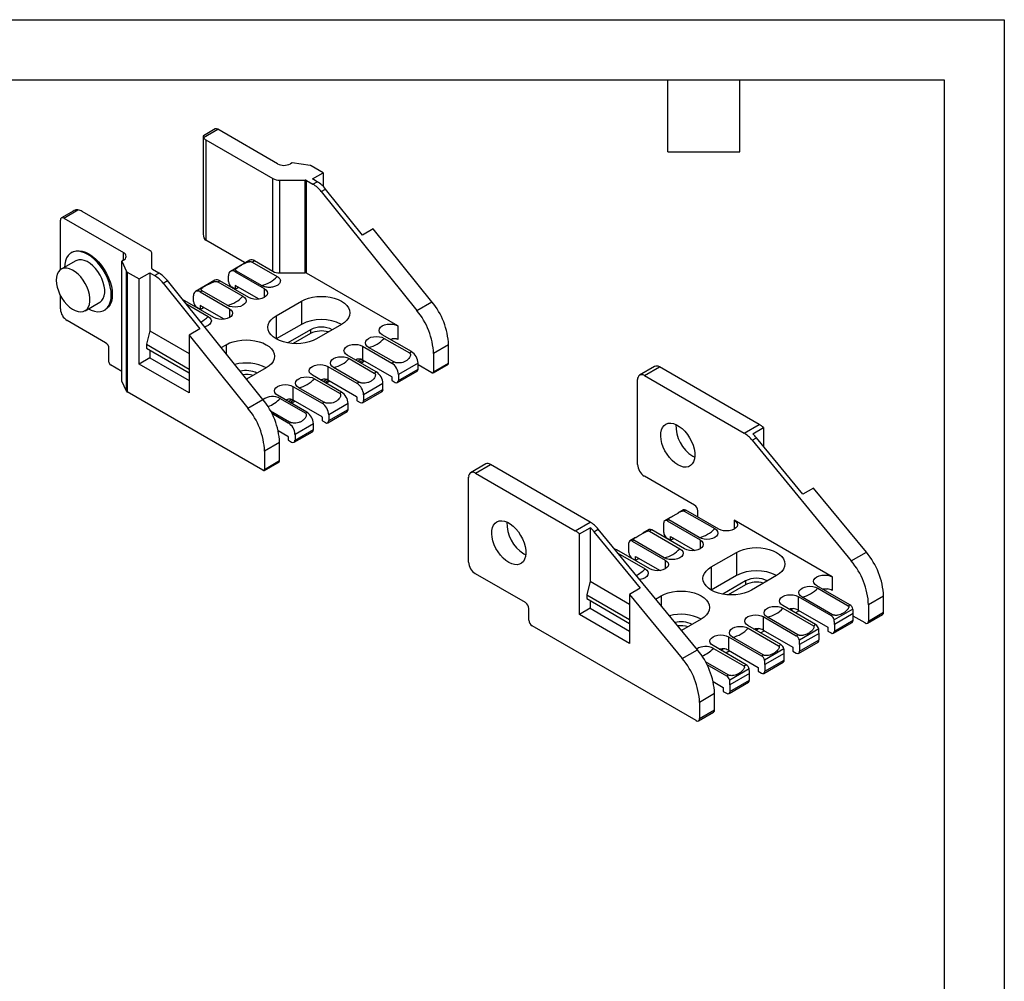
# Model space of a CAD drawing. Header units: millimetres. Extents: x 0 to 559, y 0 to 432.
# Tile 4 of 4: x 351 to 559, y 229 to 432. Entities that reach past the tile are written whole.
import ezdxf

# ---------------------------------------------------------------- set-up
doc = ezdxf.new("R2010")
doc.units = ezdxf.units.MM
doc.header["$LTSCALE"] = 2
doc.layers.add('TEXT', color=140, linetype='Continuous', lineweight=25)

msp = doc.modelspace()

# ---------------------------------------------------------------- linework, layer by layer
at = {"color": 7, "linetype": 'Continuous'}
for p, q in [((0, 431.81), (558.8, 431.81)), ((558.8, 431.81), (558.8, 0.01))]:
    msp.add_line(p, q, dxfattribs=at)
for p, q in [((392.08, 408.72), (389.58, 407.28)), ((389.59, 406.94), (392.58, 408.67)), ((405.22, 401.37), (392.58, 408.67)), ((389.52, 407.17), (389.52, 386.49)), ((390.11, 406.43), (404.26, 398.25)), ((390.11, 406.43), (390.11, 385.2)), ((408.35, 401.59), (407.96, 401.37)), ((412.12, 401.01), (408.35, 401.59)), ((414.86, 399.49), (412.34, 400.94)), ((412.59, 398.18), (414.86, 399.49)), ((414.86, 399.49), (414.86, 396.62)), ((404.26, 378.66), (404.26, 398.25)), ((405.68, 397.91), (411.05, 397.91)), ((405.68, 378.32), (405.68, 397.91)), ((411.05, 378.32), (411.05, 397.91)), ((411.33, 378.25), (411.33, 397.85)), ((411.33, 397.85), (412.71, 397.05)), ((413.62, 397.58), (412.59, 398.18)), ((412.71, 397.05), (413.62, 397.58)), ((414.47, 395.49), (415.39, 396.02)), ((414.47, 395.49), (434.65, 370.38)), ((423.2, 386.31), (415.39, 396.02)), ((362.05, 391.39), (359.55, 389.94)), ((360.05, 389.89), (363.05, 391.62)), ((378.1, 383.15), (363.94, 391.32)), ((359.35, 378.97), (359.35, 389.49)), ((360.05, 389.89), (372.69, 382.6)), ((425.46, 387.61), (423.2, 386.31)), ((437.84, 372.22), (425.46, 387.61)), ((398.24, 380.5), (390.11, 385.2)), ((362.62, 380.88), (359.51, 379.08)), ((361.86, 382.69), (361.65, 382.56)), ((372.69, 381.01), (372.31, 380.79)), ((372.31, 380.79), (373.32, 378.61)), ((372.31, 355.48), (372.31, 380.79)), ((372.69, 381.01), (372.69, 382.6)), ((378.69, 379.23), (378.69, 382.33)), ((399.36, 381.01), (395.26, 378.64)), ((399.85, 380.62), (400.36, 380.91)), ((400.36, 380.91), (404.26, 378.66)), ((380.18, 378.28), (378.8, 379.07)), ((396.26, 378.54), (396.55, 378.71)), ((401.86, 375.65), (396.55, 378.71)), ((398.35, 380.43), (398.24, 380.5)), ((399.85, 380.62), (405.16, 377.56)), ((373.32, 353.3), (373.32, 378.61)), ((373.45, 378.48), (373.45, 353.17)), ((373.45, 378.48), (375.96, 377.03)), ((375.96, 377.03), (378.23, 378.34)), ((375.96, 359.07), (375.96, 377.03)), ((378.23, 378.34), (378.23, 366.09)), ((378.23, 378.34), (379.26, 377.75)), ((379.26, 377.75), (380.18, 378.28)), ((381.03, 376.18), (381.95, 376.71)), ((402.13, 351.6), (381.95, 376.71)), ((392.01, 376.76), (387.9, 374.4)), ((392.6, 376.43), (393.01, 376.66)), ((399.16, 373.11), (393.01, 376.66)), ((394.84, 376.5), (394.84, 377.73)), ((396.26, 378.54), (402.41, 374.99)), ((405.68, 378.32), (411.05, 378.32)), ((430.62, 367.11), (411.33, 378.25)), ((381.03, 376.18), (388.83, 366.47)), ((388.9, 374.3), (389.31, 374.53)), ((394.61, 371.47), (389.31, 374.53)), ((392.6, 376.43), (397.91, 373.37)), ((396.26, 374.87), (395.55, 375.28)), ((396.26, 375.68), (396.26, 374.87)), ((401.32, 372.76), (396.26, 375.68)), ((396.26, 374.87), (396.97, 375.28)), ((402.41, 374.99), (402.41, 373.11)), ((359.35, 370.7), (359.35, 373.54)), ((387.49, 372.26), (387.49, 373.48)), ((388.9, 374.3), (395.06, 370.75)), ((364.56, 370.33), (367.67, 372.13)), ((368.65, 370.44), (368.86, 370.56)), ((385.48, 372.32), (385.65, 372.42)), ((391.8, 368.87), (385.65, 372.42)), ((385.87, 371.83), (390.55, 369.13)), ((388.9, 370.62), (388.2, 371.03)), ((388.9, 371.44), (388.9, 370.62)), ((393.97, 368.52), (388.9, 371.44)), ((388.9, 370.62), (389.61, 371.03)), ((395.06, 370.75), (395.06, 368.87)), ((404.96, 369.28), (410.26, 372.34)), ((410.26, 372.34), (410.26, 367.44)), ((434.65, 370.38), (437.84, 372.22)), ((404.96, 369.28), (404.96, 364.38)), ((368.89, 363.56), (360.76, 368.26)), ((388.83, 366.47), (386.57, 365.16)), ((410.26, 367.44), (404.96, 364.38)), ((412.2, 366.32), (407.37, 363.53)), ((412.2, 366.32), (412.2, 365.5)), ((418.74, 367.44), (413.44, 364.38)), ((430.62, 367.11), (430.62, 364.25)), ((378.23, 366.09), (377.52, 363.24)), ((378.23, 366.09), (386.57, 361.28)), ((386.57, 365.16), (386.57, 352.95)), ((386.57, 365.16), (398.95, 349.77)), ((412.2, 365.5), (408.54, 363.38)), ((433.52, 361.68), (427.37, 365.23)), ((427.78, 364.49), (433.09, 361.43)), ((369.6, 359.48), (369.6, 362.34)), ((377.52, 363.24), (377.52, 362.42)), ((377.52, 363.24), (386.57, 358.01)), ((377.52, 362.42), (386.57, 357.19)), ((393.32, 362.56), (394.35, 363.15)), ((394.35, 363.15), (394.35, 361.28)), ((423.2, 362.83), (429.35, 359.27)), ((423.2, 362.83), (423.2, 359.97)), ((429.79, 359.53), (424.48, 362.59)), ((441.37, 363.11), (438.19, 361.27)), ((441.37, 359.27), (441.37, 363.11)), ((378.23, 360.38), (375.96, 359.07)), ((378.23, 362.01), (378.23, 360.38)), ((378.23, 360.38), (386.57, 355.56)), ((426.1, 357.4), (419.95, 360.95)), ((420.38, 360.22), (425.68, 357.16)), ((422.21, 359.64), (422.97, 360.08)), ((423.2, 359.97), (429.28, 356.46)), ((433.09, 361.43), (433.52, 361.68)), ((438.19, 361.27), (438.19, 357.44)), ((372.31, 357.5), (369.95, 358.87)), ((386.57, 352.95), (375.96, 359.07)), ((402.83, 358.25), (398.7, 355.87)), ((415.85, 358.58), (422, 355.03)), ((415.85, 358.58), (415.85, 355.72)), ((422.39, 355.25), (417.08, 358.32)), ((422.56, 359.44), (423.34, 359.89)), ((422.86, 359.27), (423.63, 359.72)), ((429.35, 359.27), (429.79, 359.53)), ((434.94, 359.23), (430.77, 356.83)), ((430.77, 355.6), (434.94, 358.01)), ((434.94, 358.01), (434.94, 359.23)), ((437.84, 357.23), (434.94, 358.91)), ((438.09, 357.21), (441.27, 359.05)), ((438.19, 357.44), (441.37, 359.27)), ((484.92, 358.56), (481.74, 356.72)), ((482.74, 356.62), (485.92, 358.46)), ((507, 346.29), (485.92, 358.46)), ((418.74, 353.15), (412.59, 356.7)), ((413.03, 355.97), (418.33, 352.91)), ((414.86, 355.4), (415.62, 355.84)), ((425.68, 357.16), (426.1, 357.4)), ((429.35, 356.34), (429.35, 355.68)), ((430.56, 355.14), (434.73, 357.55)), ((430.77, 356.83), (430.77, 355.6)), ((481.32, 337.84), (481.32, 355.81)), ((482.74, 356.62), (503.81, 344.46)), ((373.32, 353.3), (372.31, 355.48)), ((408.49, 354.34), (414.64, 350.78)), ((408.49, 354.34), (408.49, 351.48)), ((415.03, 351.01), (409.73, 354.07)), ((415.21, 355.19), (415.99, 355.64)), ((415.5, 355.02), (416.28, 355.47)), ((415.85, 355.72), (421.93, 352.21)), ((422, 355.03), (422.39, 355.25)), ((427.51, 354.95), (423.41, 352.58)), ((423.41, 351.36), (427.51, 353.72)), ((427.51, 353.72), (427.51, 354.95)), ((429.42, 355.56), (430.06, 355.19)), ((402.13, 336.62), (373.45, 353.17)), ((411.39, 348.91), (405.24, 352.46)), ((405.78, 351.79), (411.08, 348.73)), ((418.33, 352.91), (418.74, 353.15)), ((422, 352.09), (422, 351.44)), ((423.2, 350.9), (427.31, 353.27)), ((423.41, 352.58), (423.41, 351.36)), ((398.95, 349.77), (402.13, 351.6)), ((407.5, 351.15), (408.27, 351.59)), ((407.86, 350.95), (408.63, 351.4)), ((408.15, 350.78), (408.93, 351.23)), ((408.49, 351.48), (414.57, 347.97)), ((414.64, 350.78), (415.03, 351.01)), ((420.16, 350.7), (416.06, 348.33)), ((420.16, 349.48), (420.16, 350.7)), ((422.07, 351.31), (422.7, 350.95)), ((407.78, 346.82), (403.77, 349.14)), ((404.02, 348.67), (407.5, 346.66)), ((411.08, 348.73), (411.39, 348.91)), ((414.64, 347.84), (414.64, 347.19)), ((415.85, 346.65), (419.95, 349.02)), ((416.06, 347.11), (420.16, 349.48)), ((416.06, 348.33), (416.06, 347.11)), ((407.5, 346.66), (407.78, 346.82)), ((412.8, 346.46), (408.92, 344.21)), ((412.8, 345.23), (412.8, 346.46)), ((414.71, 347.07), (415.35, 346.7)), ((503.81, 344.46), (507, 346.29)), ((505.65, 344.32), (507.91, 345.63)), ((507.91, 345.63), (507.91, 341.71)), ((405.36, 345.04), (407.43, 343.84)), ((407.5, 343.72), (407.5, 343.07)), ((408.71, 342.53), (412.6, 344.77)), ((408.92, 342.99), (412.8, 345.23)), ((408.92, 344.21), (408.92, 342.99)), ((505.53, 342.96), (506.45, 343.49)), ((516.25, 331.55), (506.45, 343.49)), ((405.66, 342.49), (402.48, 340.65)), ((405.66, 338.66), (405.66, 342.49)), ((407.57, 342.95), (408.21, 342.58)), ((505.53, 342.96), (526.47, 317.46)), ((402.48, 340.65), (402.48, 336.82)), ((492.99, 339.6), (493.39, 339.39)), ((402.38, 336.59), (405.56, 338.43)), ((402.48, 336.82), (405.66, 338.66)), ((449.21, 337.95), (446.03, 336.11)), ((447.03, 336.01), (450.21, 337.85)), ((471.29, 325.68), (450.21, 337.85)), ((445.61, 317.23), (445.61, 335.19)), ((447.03, 336.01), (468.11, 323.84)), ((493.34, 329.27), (482.74, 335.39)), ((518.52, 332.85), (516.25, 331.55)), ((529.65, 319.3), (518.52, 332.85)), ((488.25, 326.67), (487.05, 325.97)), ((491.01, 328.26), (489.8, 327.57)), ((491.51, 328.21), (491.17, 328.02)), ((491.17, 328.02), (497.61, 324.31)), ((498.47, 324.19), (491.51, 328.21)), ((494.05, 326.74), (494.05, 328.05)), ((468.11, 323.84), (471.29, 325.68)), ((486.84, 323.47), (486.84, 325.52)), ((487.88, 326.12), (487.55, 325.92)), ((487.55, 325.92), (494.51, 321.9)), ((494.31, 322.4), (487.88, 326.12)), ((522.44, 314.11), (501.72, 326.07)), ((501.72, 326.07), (501.72, 324.19)), ((469.02, 323.18), (471.28, 324.48)), ((469.02, 306.17), (469.02, 323.18)), ((471.28, 324.48), (471.28, 313.19)), ((472.08, 323.65), (473, 324.18)), ((472.08, 323.65), (481.89, 311.71)), ((493.94, 298.68), (473, 324.18)), ((483.79, 324.1), (482.45, 323.32)), ((484.29, 324.05), (483.82, 323.77)), ((483.82, 323.77), (490.26, 320.06)), ((491.26, 320.03), (484.29, 324.05)), ((488.25, 321.84), (488.25, 322.66)), ((488.25, 322.66), (493.42, 319.67)), ((479.48, 319.23), (479.48, 321.27)), ((480.89, 322.42), (479.69, 321.73)), ((480.52, 321.87), (480.19, 321.68)), ((480.19, 321.68), (487.16, 317.66)), ((486.96, 318.16), (480.52, 321.87)), ((487.55, 322.25), (488.25, 321.84)), ((488.25, 321.84), (488.96, 322.25)), ((494.51, 321.9), (494.51, 320.03)), ((457.28, 318.99), (457.68, 318.78)), ((476.94, 319.8), (476.71, 319.67)), ((483.9, 315.78), (476.94, 319.8)), ((477.14, 319.14), (482.9, 315.81)), ((480.9, 317.6), (480.9, 318.41)), ((480.9, 318.41), (486.07, 315.43)), ((496.88, 316.21), (502.18, 319.27)), ((502.18, 319.27), (502.18, 314.37)), ((526.47, 317.46), (529.65, 319.3)), ((480.19, 318), (480.9, 317.6)), ((480.9, 317.6), (481.61, 318)), ((487.16, 317.66), (487.16, 315.78)), ((457.64, 308.66), (447.03, 314.78)), ((496.88, 316.21), (496.88, 311.31)), ((502.18, 314.37), (496.88, 311.31)), ((510.67, 314.37), (505.36, 311.31)), ((471.28, 313.19), (470.58, 310.33)), ((471.28, 313.19), (479.63, 308.37)), ((504.13, 313.25), (499.3, 310.46)), ((504.13, 312.43), (500.46, 310.32)), ((504.13, 313.25), (504.13, 312.43)), ((526.15, 308.21), (519.19, 312.23)), ((522.44, 314.11), (522.44, 311.25)), ((470.58, 310.33), (470.58, 309.52)), ((470.58, 310.33), (479.63, 305.11)), ((481.89, 311.71), (479.63, 310.4)), ((479.63, 310.4), (479.63, 300.04)), ((479.63, 310.4), (490.76, 296.85)), ((485.12, 309.42), (486.27, 310.09)), ((486.27, 310.09), (486.27, 308.02)), ((519.39, 311.73), (525.82, 308.02)), ((533.3, 310.05), (530.11, 308.22)), ((533.3, 306.62), (533.3, 310.05)), ((470.58, 309.52), (479.63, 304.29)), ((471.28, 309.11), (471.28, 307.47)), ((518.94, 304.04), (511.98, 308.07)), ((515.23, 309.94), (522.19, 305.92)), ((515.23, 309.94), (515.23, 307.09)), ((522.52, 306.11), (516.09, 309.83)), ((525.82, 308.02), (526.15, 308.21)), ((530.11, 308.22), (530.11, 304.78)), ((458.34, 304.98), (458.34, 307.43)), ((471.28, 307.47), (469.02, 306.17)), ((479.63, 300.04), (469.02, 306.17)), ((471.28, 307.47), (479.63, 302.66)), ((512.03, 307.49), (518.47, 303.77)), ((513.64, 307.11), (514.2, 307.43)), ((515.48, 306.94), (514.7, 306.49)), ((515.23, 307.09), (521.49, 303.47)), ((522.19, 305.92), (522.52, 306.11)), ((526.81, 307.3), (522.85, 305.02)), ((526.86, 306.34), (522.9, 304.05)), ((526.86, 304.94), (526.86, 306.34)), ((529.91, 304.32), (533.09, 306.16)), ((530.11, 304.78), (533.3, 306.62)), ((494.76, 305.19), (490.58, 302.78)), ((511.59, 299.8), (504.62, 303.82)), ((507.88, 305.7), (514.84, 301.68)), ((507.88, 305.7), (507.88, 302.84)), ((515.17, 301.87), (508.74, 305.58)), ((518.47, 303.77), (518.94, 304.04)), ((522.69, 302.2), (526.65, 304.48)), ((522.9, 302.66), (526.86, 304.94)), ((522.9, 304.05), (522.9, 302.66)), ((529.41, 304.37), (526.86, 305.84)), ((493.7, 283.76), (459.05, 303.76)), ((504.68, 303.24), (511.12, 299.53)), ((506.28, 302.86), (506.84, 303.18)), ((508.12, 302.7), (507.35, 302.25)), ((507.88, 302.84), (514.13, 299.23)), ((514.84, 301.68), (515.17, 301.87)), ((519.6, 303.14), (515.5, 300.77)), ((519.65, 302.17), (515.55, 299.81)), ((519.65, 300.78), (519.65, 302.17)), ((521.49, 303.47), (521.49, 302.66)), ((521.49, 302.66), (522.19, 302.25)), ((500.52, 301.45), (507.49, 297.43)), ((500.52, 301.45), (500.52, 298.59)), ((507.82, 297.62), (501.38, 301.34)), ((511.12, 299.53), (511.59, 299.8)), ((515.34, 297.95), (519.44, 300.32)), ((515.55, 298.41), (519.65, 300.78)), ((515.55, 299.81), (515.55, 298.41)), ((490.76, 296.85), (493.94, 298.68)), ((504.23, 295.55), (497.27, 299.58)), ((497.33, 299), (503.76, 295.28)), ((498.93, 298.62), (499.49, 298.94)), ((500.77, 298.45), (499.99, 298)), ((500.52, 298.59), (506.78, 294.98)), ((507.49, 297.43), (507.82, 297.62)), ((512.25, 298.89), (508.15, 296.53)), ((512.29, 297.93), (508.19, 295.56)), ((512.29, 296.53), (512.29, 297.93)), ((514.13, 299.23), (514.13, 298.41)), ((514.13, 298.41), (514.84, 298)), ((500.46, 293.38), (495.66, 296.15)), ((495.96, 295.6), (500.13, 293.19)), ((503.76, 295.28), (504.23, 295.55)), ((507.99, 293.71), (512.09, 296.08)), ((508.19, 294.17), (512.29, 296.53)), ((508.19, 295.56), (508.19, 294.17)), ((500.13, 293.19), (500.46, 293.38)), ((504.89, 294.65), (500.79, 292.28)), ((504.94, 293.68), (500.84, 291.32)), ((504.94, 292.29), (504.94, 293.68)), ((506.78, 294.98), (506.78, 294.17)), ((506.78, 294.17), (507.49, 293.76)), ((497.29, 291.97), (499.43, 290.74)), ((500.63, 289.46), (504.73, 291.83)), ((500.84, 289.92), (504.94, 292.29)), ((500.84, 291.32), (500.84, 289.92)), ((497.59, 289.44), (494.4, 287.6)), ((497.59, 286), (497.59, 289.44)), ((499.43, 290.74), (499.43, 289.92)), ((499.43, 289.92), (500.13, 289.51)), ((494.4, 287.6), (494.4, 284.16)), ((494.2, 283.71), (497.38, 285.54)), ((494.4, 284.16), (497.59, 286))]:
    msp.add_line(p, q)
at = {"flags": 128}
for points in [[(365.25, 370.73), (365.85, 370.44), (366.54, 370.21), (367.2, 370.12), (367.82, 370.15), (368.39, 370.31), (368.89, 370.6), (369.31, 371.01), (369.65, 371.53), (369.89, 372.15), (370.04, 372.86), (370.1, 373.65), (370.04, 374.49), (369.89, 375.37), (369.65, 376.28), (369.31, 377.19), (368.89, 378.09), (368.39, 378.95), (367.82, 379.77), (367.2, 380.51), (366.54, 381.18), (365.85, 381.75), (365.15, 382.22), (364.44, 382.57), (363.75, 382.79), (363.09, 382.89), (362.47, 382.86), (361.9, 382.69), (361.4, 382.41), (360.98, 382), (360.64, 381.48), (360.4, 380.85), (360.25, 380.14), (360.2, 379.48)], [(361.86, 382.69), (362.12, 382.82), (362.68, 382.98), (363.3, 383.01), (363.96, 382.91), (364.65, 382.69), (365.36, 382.34), (366.06, 381.88), (366.75, 381.3), (367.41, 380.64), (368.03, 379.89), (368.6, 379.07), (369.1, 378.21), (369.52, 377.31), (369.86, 376.4), (370.11, 375.49), (370.26, 374.61), (370.31, 373.77), (370.26, 372.98), (370.11, 372.27), (369.86, 371.65), (369.52, 371.13), (369.1, 370.72), (368.86, 370.56)], [(367.67, 372.13), (367.72, 372.16), (368.1, 372.49), (368.4, 372.93), (368.6, 373.47), (368.7, 374.1), (368.7, 374.8), (368.6, 375.55), (368.4, 376.32), (368.1, 377.1), (367.72, 377.87), (367.27, 378.59), (366.75, 379.26), (366.19, 379.84), (365.6, 380.33), (364.99, 380.71), (364.39, 380.97), (363.81, 381.1), (363.27, 381.09), (362.79, 380.96), (362.62, 380.88)], [(358.46, 376.77), (358.51, 376.04), (358.67, 375.28), (358.92, 374.5), (359.26, 373.72), (359.68, 372.97), (360.16, 372.28), (360.7, 371.65), (361.28, 371.11), (361.88, 370.67), (362.49, 370.35), (363.08, 370.16), (363.64, 370.1), (364.16, 370.17), (364.61, 370.37), (364.99, 370.69), (365.29, 371.13), (365.49, 371.67), (365.59, 372.3), (365.59, 373), (365.49, 373.75), (365.29, 374.53), (364.99, 375.31), (364.61, 376.07), (364.16, 376.8), (363.64, 377.46), (363.08, 378.05), (362.49, 378.53), (361.88, 378.91), (361.28, 379.17), (360.7, 379.3), (360.16, 379.3), (359.68, 379.16), (359.26, 378.9), (358.92, 378.52), (358.67, 378.02), (358.51, 377.44), (358.46, 376.77)], [(402.41, 374.99), (402.78, 374.72), (403.01, 374.4), (403.08, 374.05), (403.01, 373.71), (402.78, 373.39), (402.41, 373.11), (401.93, 372.9), (401.38, 372.77), (400.78, 372.72), (400.19, 372.77), (399.63, 372.9), (399.16, 373.11)], [(385.65, 372.42), (385.38, 372.55), (385.27, 372.58)], [(397.91, 373.37), (398.28, 373.09), (398.51, 372.77), (398.59, 372.42), (398.51, 372.07), (398.28, 371.75), (397.91, 371.47), (397.42, 371.25), (396.86, 371.12), (396.26, 371.07), (395.65, 371.12), (395.09, 371.25), (394.61, 371.47)], [(410.26, 372.34), (410.97, 372.69), (411.78, 372.97), (412.65, 373.18), (413.56, 373.31), (414.5, 373.35), (415.44, 373.31), (416.36, 373.18), (417.23, 372.97), (418.03, 372.69), (418.74, 372.34), (419.36, 371.92), (419.85, 371.46), (420.21, 370.96), (420.43, 370.43), (420.5, 369.89), (420.43, 369.35), (420.21, 368.82), (419.85, 368.32), (419.36, 367.85), (418.74, 367.44)], [(395.06, 370.75), (395.42, 370.47), (395.65, 370.15), (395.73, 369.81), (395.65, 369.46), (395.42, 369.14), (395.06, 368.87), (394.58, 368.66), (394.03, 368.52), (393.43, 368.48), (392.83, 368.52), (392.28, 368.66), (391.8, 368.87)], [(390.55, 369.13), (390.92, 368.85), (391.16, 368.52), (391.24, 368.17), (391.16, 367.83), (390.92, 367.5), (390.55, 367.22), (390.07, 367.01), (389.81, 366.93)], [(413.44, 364.38), (412.73, 364.02), (411.92, 363.74), (411.05, 363.53), (410.14, 363.41), (409.2, 363.36), (408.26, 363.41), (407.34, 363.53), (406.47, 363.74), (405.67, 364.02), (404.96, 364.38), (404.34, 364.79), (403.85, 365.25), (403.49, 365.76), (403.27, 366.28), (403.2, 366.83), (403.27, 367.37), (403.49, 367.9), (403.85, 368.4), (404.34, 368.86), (404.96, 369.28)], [(427.37, 365.23), (427.01, 365.51), (426.78, 365.83), (426.7, 366.17), (426.78, 366.52), (427.01, 366.84), (427.37, 367.11), (427.85, 367.32), (428.4, 367.46), (429, 367.5), (429.59, 367.46), (430.15, 367.32), (430.62, 367.11)], [(394.35, 363.15), (395.07, 363.51), (395.87, 363.79), (396.74, 364), (397.65, 364.12), (398.59, 364.17), (399.53, 364.12), (400.45, 364), (401.32, 363.79), (402.12, 363.51), (402.83, 363.15), (403.45, 362.74), (403.94, 362.28), (404.3, 361.77), (404.52, 361.25), (404.59, 360.7), (404.52, 360.16), (404.3, 359.63), (403.94, 359.13), (403.45, 358.67), (402.83, 358.25)], [(424.48, 362.59), (424.11, 362.87), (423.88, 363.19), (423.8, 363.54), (423.88, 363.89), (424.11, 364.21), (424.48, 364.49), (424.97, 364.71), (425.53, 364.84), (426.13, 364.89), (426.74, 364.84), (427.3, 364.71), (427.78, 364.49)], [(429.25, 364.34), (429.24, 364.33), (429.15, 364.21)], [(419.95, 360.95), (419.58, 361.22), (419.35, 361.54), (419.27, 361.89), (419.35, 362.23), (419.58, 362.55), (419.95, 362.83), (420.42, 363.04), (420.98, 363.17), (421.57, 363.22), (422.17, 363.17), (422.72, 363.04), (423.2, 362.83)], [(417.08, 358.32), (416.71, 358.59), (416.48, 358.92), (416.4, 359.27), (416.48, 359.62), (416.71, 359.94), (417.08, 360.22), (417.57, 360.43), (418.13, 360.57), (418.73, 360.61), (419.34, 360.57), (419.9, 360.43), (420.38, 360.22)], [(412.59, 356.7), (412.23, 356.98), (412, 357.3), (411.92, 357.64), (412, 357.99), (412.23, 358.31), (412.59, 358.58), (413.07, 358.79), (413.62, 358.92), (414.22, 358.97), (414.81, 358.92), (415.37, 358.79), (415.85, 358.58)], [(409.73, 354.07), (409.36, 354.35), (409.12, 354.67), (409.05, 355.02), (409.12, 355.37), (409.36, 355.7), (409.73, 355.97), (410.21, 356.19), (410.77, 356.32), (411.38, 356.37), (411.98, 356.32), (412.54, 356.19), (413.03, 355.97)], [(405.24, 352.46), (404.87, 352.73), (404.64, 353.05), (404.56, 353.4), (404.64, 353.74), (404.87, 354.06), (405.24, 354.34), (405.71, 354.55), (406.27, 354.68), (406.86, 354.72), (407.46, 354.68), (408.01, 354.55), (408.49, 354.34)], [(489.81, 337.76), (489.2, 338.18), (488.61, 338.69), (488.05, 339.31), (487.54, 340), (487.1, 340.74), (486.74, 341.52), (486.46, 342.31), (486.28, 343.09), (486.21, 343.83), (486.23, 344.52), (486.36, 345.14), (486.59, 345.66), (486.91, 346.08), (487.31, 346.37), (487.79, 346.54), (488.32, 346.58), (488.9, 346.48), (489.5, 346.25), (490.11, 345.9), (490.72, 345.43), (491.29, 344.86), (491.83, 344.21), (492.3, 343.49), (492.71, 342.73), (493.03, 341.94), (493.26, 341.16), (493.39, 340.39), (493.41, 339.67), (493.33, 339.02), (493.15, 338.44), (492.88, 337.97), (492.52, 337.61), (492.07, 337.38), (491.57, 337.28), (491.01, 337.31), (490.42, 337.47), (489.81, 337.76)], [(454.1, 317.15), (453.49, 317.56), (452.9, 318.08), (452.34, 318.69), (451.83, 319.38), (451.39, 320.12), (451.03, 320.9), (450.75, 321.69), (450.57, 322.47), (450.5, 323.22), (450.52, 323.91), (450.65, 324.52), (450.88, 325.05), (451.2, 325.46), (451.6, 325.76), (452.08, 325.93), (452.61, 325.97), (453.19, 325.87), (453.79, 325.64), (454.41, 325.29), (455.01, 324.82), (455.59, 324.25), (456.12, 323.6), (456.59, 322.88), (457, 322.12), (457.32, 321.33), (457.55, 320.54), (457.68, 319.78), (457.7, 319.06), (457.62, 318.4), (457.45, 317.83), (457.17, 317.36), (456.81, 317), (456.37, 316.77), (455.86, 316.66), (455.3, 316.69), (454.71, 316.86), (454.1, 317.15)], [(501.72, 326.07), (502.09, 325.79), (502.32, 325.47), (502.4, 325.13), (502.32, 324.78), (502.09, 324.46), (501.72, 324.19), (501.25, 323.98), (500.69, 323.85), (500.1, 323.8), (499.5, 323.85), (498.95, 323.98), (498.47, 324.19)], [(497.61, 324.31), (497.98, 324.03), (498.21, 323.7), (498.29, 323.35), (498.21, 323), (497.98, 322.68), (497.61, 322.4), (497.13, 322.19), (496.56, 322.05), (495.96, 322.01), (495.36, 322.05), (494.79, 322.19), (494.31, 322.4)], [(494.51, 321.9), (494.88, 321.63), (495.11, 321.31), (495.18, 320.96), (495.11, 320.62), (494.88, 320.3), (494.51, 320.03), (494.03, 319.82), (493.48, 319.68), (492.88, 319.64), (492.29, 319.68), (491.73, 319.82), (491.26, 320.03)], [(490.26, 320.06), (490.63, 319.78), (490.86, 319.46), (490.94, 319.11), (490.86, 318.76), (490.63, 318.43), (490.26, 318.16), (489.77, 317.94), (489.21, 317.81), (488.61, 317.76), (488, 317.81), (487.44, 317.94), (486.96, 318.16)], [(502.18, 319.27), (502.9, 319.62), (503.7, 319.91), (504.57, 320.12), (505.49, 320.24), (506.43, 320.29), (507.36, 320.24), (508.28, 320.12), (509.15, 319.91), (509.95, 319.62), (510.67, 319.27), (511.28, 318.86), (511.77, 318.39), (512.13, 317.89), (512.35, 317.36), (512.43, 316.82), (512.35, 316.28), (512.13, 315.75), (511.77, 315.25), (511.28, 314.79), (510.67, 314.37)], [(487.16, 317.66), (487.52, 317.38), (487.75, 317.06), (487.83, 316.72), (487.75, 316.38), (487.52, 316.06), (487.16, 315.78), (486.68, 315.57), (486.13, 315.44), (485.53, 315.39), (484.94, 315.44), (484.38, 315.57), (483.9, 315.78)], [(482.9, 315.81), (483.27, 315.54), (483.51, 315.21), (483.58, 314.86), (483.51, 314.51), (483.27, 314.19), (482.9, 313.91), (482.42, 313.7), (481.86, 313.56), (481.74, 313.55)], [(505.36, 311.31), (504.65, 310.96), (503.85, 310.67), (502.98, 310.47), (502.06, 310.34), (501.12, 310.3), (500.18, 310.34), (499.27, 310.47), (498.4, 310.67), (497.6, 310.96), (496.88, 311.31), (496.27, 311.72), (495.78, 312.19), (495.42, 312.69), (495.2, 313.22), (495.12, 313.76), (495.2, 314.3), (495.42, 314.83), (495.78, 315.33), (496.27, 315.8), (496.88, 316.21)], [(519.19, 312.23), (518.82, 312.5), (518.59, 312.82), (518.52, 313.17), (518.59, 313.51), (518.82, 313.83), (519.19, 314.11), (519.67, 314.32), (520.22, 314.45), (520.82, 314.5), (521.41, 314.45), (521.97, 314.32), (522.44, 314.11)], [(516.09, 309.83), (515.72, 310.11), (515.49, 310.43), (515.41, 310.78), (515.49, 311.13), (515.72, 311.45), (516.09, 311.73), (516.57, 311.95), (517.14, 312.08), (517.74, 312.13), (518.34, 312.08), (518.91, 311.95), (519.39, 311.73)], [(486.27, 310.09), (486.99, 310.44), (487.79, 310.72), (488.66, 310.93), (489.58, 311.06), (490.52, 311.1), (491.45, 311.06), (492.37, 310.93), (493.24, 310.72), (494.04, 310.44), (494.76, 310.09), (495.37, 309.67), (495.86, 309.21), (496.22, 308.71), (496.44, 308.18), (496.52, 307.64), (496.44, 307.1), (496.22, 306.57), (495.86, 306.06), (495.37, 305.6), (494.76, 305.19)], [(511.98, 308.07), (511.61, 308.34), (511.38, 308.66), (511.3, 309), (511.38, 309.35), (511.61, 309.67), (511.98, 309.94), (512.45, 310.15), (513.01, 310.29), (513.6, 310.33), (514.2, 310.29), (514.75, 310.15), (515.23, 309.94)], [(504.62, 303.82), (504.26, 304.1), (504.03, 304.42), (503.95, 304.76), (504.03, 305.1), (504.26, 305.42), (504.62, 305.7), (505.1, 305.91), (505.65, 306.04), (506.25, 306.09), (506.84, 306.04), (507.4, 305.91), (507.88, 305.7)], [(508.74, 305.58), (508.37, 305.86), (508.13, 306.19), (508.05, 306.53), (508.13, 306.88), (508.37, 307.21), (508.74, 307.49), (509.22, 307.7), (509.78, 307.84), (510.39, 307.88), (510.99, 307.84), (511.55, 307.7), (512.03, 307.49)], [(497.27, 299.58), (496.9, 299.85), (496.67, 300.17), (496.59, 300.51), (496.67, 300.86), (496.9, 301.18), (497.27, 301.45), (497.74, 301.66), (498.3, 301.8), (498.89, 301.84), (499.49, 301.8), (500.04, 301.66), (500.52, 301.45)], [(501.38, 301.34), (501.01, 301.62), (500.78, 301.94), (500.7, 302.29), (500.78, 302.64), (501.01, 302.96), (501.38, 303.24), (501.87, 303.46), (502.43, 303.59), (503.03, 303.64), (503.64, 303.59), (504.2, 303.46), (504.68, 303.24)]]:
    msp.add_lwpolyline(points, dxfattribs=at)
for centre, radius, start, end in [((392.29, 408.26), 0.503, 54.3824, 114.3071), ((390.68, 407.51), 1.23, 207.6511, 242.3551), ((406.59, 404.02), 2.98, 242.6097, 297.3903), ((412.03, 400.37), 0.651, 61.1112, 82.0227), ((405.62, 400.8), 2.89, 241.9598, 271.1441), ((411.06, 397.35), 0.563, 61.9598, 91.1441), ((410.26, 392.01), 6.51, 37.9787, 58.8941), ((409.34, 391.48), 6.51, 37.9787, 58.8941), ((362.69, 389.04), 2.6, 61.1112, 82.0227), ((359.78, 389.55), 0.437, 50.7967, 189.214), ((377.69, 382.23), 1.01, 5.6948, 65.6253), ((372.39, 381.8), 0.847, 290.7834, 69.2166), ((399.77, 380.09), 1.01, 54.3824, 114.3071), ((378.88, 379.25), 0.196, 185.6948, 245.6253), ((395.71, 377.87), 0.873, 50.7967, 189.214), ((373.6, 378.76), 0.307, 207.6511, 242.3551), ((375.9, 372.17), 6.51, 37.9787, 58.8941), ((376.82, 372.7), 6.51, 37.9787, 58.8941), ((392.42, 375.85), 1.01, 54.3824, 114.3071), ((400.4, 381.99), 6.51, 282.9789, 317.0158), ((405.62, 381.2), 2.89, 241.9598, 271.1441), ((411.06, 377.76), 0.563, 61.9598, 91.1441), ((396.38, 376.57), 1.54, 182.6055, 237.3945), ((388.35, 373.62), 0.873, 50.7967, 189.214), ((393.15, 377.81), 6.51, 282.9789, 317.0158), ((362.42, 370.84), 3.07, 182.6055, 237.3945), ((389.03, 372.33), 1.54, 182.6055, 237.3945), ((422.86, 360.56), 15.35, 2.6393, 39.7721), ((426.04, 362.4), 15.35, 2.6393, 39.7721), ((384.65, 375.03), 8.36, 301.5398, 314.9951), ((414.5, 359.33), 9.15, 62.3968, 117.6086), ((414.5, 361.9), 4.98, 62.5391, 117.4708), ((414.52, 361.01), 5.05, 73.1477, 117.2663), ((423.02, 368.93), 6.51, 282.9789, 317.0158), ((429.44, 362.19), 2.38, 60.0987, 66.1938), ((368.07, 362.27), 1.54, 2.6055, 57.3945), ((415.62, 364.66), 6.51, 282.9789, 317.0158), ((422.01, 357.9), 2.38, 60.0987, 66.1938), ((431.87, 359.09), 3.07, 2.6055, 57.3945), ((370.37, 359.51), 0.768, 182.6055, 237.3945), ((398.56, 349.89), 9.39, 62.9344, 104.5725), ((427.69, 356.69), 3.07, 2.6055, 57.3945), ((434.46, 357.95), 0.48, 304.0564, 7.2558), ((441.13, 359.25), 0.246, 305.0133, 6.2988), ((485.33, 357.64), 1.01, 54.3824, 114.3071), ((398.57, 352.59), 5.1, 62.9819, 103.8404), ((398.59, 351.49), 5.37, 74.0372, 97.0858), ((408.27, 360.41), 6.51, 282.9789, 317.0158), ((414.66, 353.66), 2.38, 60.0987, 66.1938), ((424.44, 354.81), 3.07, 2.6055, 57.3945), ((429.2, 356.33), 0.154, 2.6055, 57.3945), ((437.97, 357.4), 0.218, 230.7967, 9.214), ((482.19, 355.95), 0.873, 50.7967, 189.214), ((420.34, 352.44), 3.07, 2.6055, 57.3945), ((427.04, 353.66), 0.48, 304.0564, 7.2558), ((429.5, 355.69), 0.154, 182.6055, 237.3945), ((430.33, 355.53), 0.437, 230.7967, 9.214), ((373.6, 353.44), 0.307, 207.6511, 242.3551), ((404.15, 348.79), 3.41, 61.5624, 125.7041), ((400.53, 356.89), 7.32, 291.5298, 315.8199), ((417.09, 350.56), 3.07, 2.6055, 57.3945), ((421.84, 352.08), 0.154, 2.6055, 57.3945), ((387.15, 339.95), 15.35, 2.6393, 39.7721), ((390.33, 341.78), 15.35, 2.6393, 39.7721), ((407.3, 349.41), 2.38, 60.0987, 66.1938), ((412.99, 348.2), 3.07, 2.6055, 57.3945), ((422.15, 351.44), 0.154, 182.6055, 237.3945), ((422.98, 351.29), 0.437, 230.7967, 9.214), ((409.73, 346.32), 3.07, 2.6055, 57.3945), ((414.49, 347.84), 0.154, 2.6055, 57.3945), ((419.68, 349.42), 0.48, 304.0564, 7.2558), ((405.85, 344.07), 3.07, 2.6055, 57.3945), ((414.8, 347.2), 0.154, 182.6055, 237.3945), ((415.63, 347.04), 0.437, 230.7967, 9.214), ((497.01, 346.06), 7.61, 178.2066, 238.0924), ((504.15, 341.43), 5.64, 48.1444, 59.6571), ((407.35, 343.71), 0.154, 2.6055, 57.3945), ((412.33, 345.17), 0.48, 304.0564, 7.2558), ((500.49, 338.93), 6.45, 38.6171, 58.9507), ((500.76, 338.83), 7.35, 39.2651, 48.2848), ((407.65, 343.08), 0.154, 182.6055, 237.3945), ((408.48, 342.92), 0.437, 230.7967, 9.214), ((405.42, 338.63), 0.246, 305.0133, 6.2988), ((449.62, 337.03), 1.01, 54.3824, 114.3071), ((484.39, 337.98), 3.07, 182.6055, 237.3945), ((402.27, 336.79), 0.218, 230.7967, 9.214), ((446.48, 335.33), 0.873, 50.7967, 189.214), ((492.52, 327.98), 1.54, 2.6055, 57.3945), ((491.21, 327.8), 0.503, 54.3824, 114.3071), ((461.3, 325.45), 7.61, 178.2066, 238.0924), ((467.96, 320.15), 6.45, 38.6171, 58.9507), ((487.27, 325.59), 0.437, 50.7967, 189.214), ((465.26, 318.97), 5.64, 48.1444, 59.6571), ((466.39, 319), 7.35, 39.2651, 48.2848), ((484, 323.64), 0.503, 54.3824, 114.3071), ((488.37, 323.54), 1.54, 182.6055, 237.3945), ((492.85, 328.74), 6.51, 282.9789, 317.0158), ((479.92, 321.34), 0.437, 50.7967, 189.214), ((476.63, 319.35), 0.544, 55.6219, 101.1013), ((481.02, 319.3), 1.54, 182.6055, 237.3945), ((485.5, 324.5), 6.51, 282.9789, 317.0158), ((517.92, 309.34), 15.39, 2.6735, 40.3413), ((448.68, 317.37), 3.07, 182.6055, 237.3945), ((514.74, 307.5), 15.39, 2.6735, 40.3413), ((477.27, 321.38), 7.92, 298.2917, 315.3104), ((506.43, 306.26), 9.15, 62.3968, 117.6086), ((506.43, 308.83), 4.98, 62.5391, 117.4708), ((506.44, 307.94), 5.05, 73.1477, 117.2663), ((514.63, 316.17), 6.51, 282.9789, 317.0158), ((520.99, 308.63), 2.99, 61.1112, 82.0227), ((456.81, 307.36), 1.54, 2.6055, 57.3945), ((525.31, 306.9), 1.56, 15.0602, 57.1227), ((490.48, 296.82), 9.39, 62.9336, 105.1681), ((507.27, 311.92), 6.51, 282.9789, 317.0158), ((513.78, 304.46), 2.99, 61.1112, 82.0227), ((521.35, 304.61), 1.56, 15.0602, 57.1227), ((516.61, 306.33), 10.25, 0.0751, 5.4736), ((532.81, 306.56), 0.493, 305.0133, 6.2988), ((459.88, 305.05), 1.54, 182.6055, 237.3945), ((490.5, 299.53), 5.1, 62.9735, 104.7111), ((490.52, 298.42), 5.37, 74.0361, 97.8394), ((518.09, 302.73), 1.56, 15.0602, 57.1227), ((512.65, 304.04), 10.25, 0.0751, 5.4736), ((526.39, 304.88), 0.48, 304.0564, 7.2558), ((529.68, 304.71), 0.437, 230.7967, 9.214), ((499.92, 307.68), 6.51, 282.9789, 317.0158), ((506.43, 300.22), 2.99, 61.1112, 82.0227), ((509.4, 302.16), 10.25, 0.0751, 5.4736), ((522.47, 302.59), 0.437, 230.7967, 9.214), ((510.74, 298.49), 1.56, 15.0602, 57.1227), ((513.99, 300.37), 1.56, 15.0602, 57.1227), ((505.3, 299.79), 10.25, 0.0751, 5.4736), ((519.17, 300.72), 0.48, 304.0564, 7.2558), ((495.69, 295.95), 3.46, 61.8146, 122.9752), ((482.21, 288.72), 15.39, 2.6735, 40.3413), ((492, 304.19), 7.44, 293.1993, 315.7163), ((499.07, 295.97), 2.99, 61.1112, 82.0227), ((502.05, 297.92), 10.25, 0.0751, 5.4736), ((515.12, 298.34), 0.437, 230.7967, 9.214), ((479.03, 286.88), 15.39, 2.6735, 40.3413), ((503.39, 294.24), 1.56, 15.0602, 57.1227), ((506.64, 296.12), 1.56, 15.0602, 57.1227), ((497.95, 295.55), 10.25, 0.0751, 5.4736), ((511.82, 296.47), 0.48, 304.0564, 7.2558), ((494.69, 293.67), 10.25, 0.0751, 5.4736), ((507.76, 294.1), 0.437, 230.7967, 9.214), ((499.28, 291.87), 1.56, 15.0602, 57.1227), ((490.59, 291.3), 10.25, 0.0751, 5.4736), ((504.46, 292.23), 0.48, 304.0564, 7.2558), ((500.41, 289.85), 0.437, 230.7967, 9.214), ((497.1, 285.95), 0.493, 305.0133, 6.2988), ((493.97, 284.09), 0.437, 230.7967, 9.214)]:
    msp.add_arc(centre, radius, start, end)
msp.add_ellipse((391.52, 387.65), major_axis=(1.41, 2.45), ratio=0.577335, start_param=2.356235, end_param=3.141633)
for points, knots in [([(389.59, 407.27), (389.56, 407.25), (389.51, 407.21), (389.53, 407.09), (389.57, 406.99), (389.59, 406.94)], [0, 0, 0, 0, 0.443131, 0.734032, 1, 1, 1, 1]), ([(363.05, 391.62), (362.96, 391.63), (362.76, 391.64), (362.42, 391.57), (362.19, 391.45), (362.06, 391.37)], [0, 0, 0, 0, 0.26595, 0.556869, 1, 1, 1, 1]), ([(396.55, 378.71), (396.53, 378.72), (396.5, 378.75), (396.45, 378.78), (396.41, 378.82), (396.38, 378.85), (396.35, 378.89), (396.34, 378.93), (396.33, 378.97), (396.33, 379.04), (396.37, 379.14), (396.53, 379.31), (396.85, 379.53), (397.34, 379.82), (397.9, 380.14), (398.42, 380.4), (398.86, 380.58), (399.16, 380.66), (399.4, 380.7), (399.57, 380.7), (399.73, 380.68), (399.81, 380.64), (399.85, 380.62)], [0, 0, 0, 0, 0.014241, 0.028448, 0.042801, 0.057474, 0.072631, 0.088421, 0.104976, 0.122409, 0.181157, 0.248219, 0.368773, 0.500081, 0.631303, 0.751945, 0.818953, 0.877755, 0.9117, 0.942604, 0.971587, 1, 1, 1, 1]), ([(405.16, 377.56), (405.19, 377.53), (405.26, 377.49), (405.35, 377.43), (405.44, 377.36), (405.52, 377.28), (405.59, 377.2), (405.68, 377.09), (405.76, 376.96), (405.82, 376.78), (405.84, 376.58), (405.8, 376.34), (405.66, 376.09), (405.45, 375.86), (405.15, 375.65), (404.8, 375.48), (404.39, 375.36), (403.95, 375.28), (403.5, 375.25), (403.04, 375.28), (402.65, 375.35), (402.33, 375.44), (402.08, 375.53), (401.93, 375.61), (401.86, 375.65)], [0, 0, 0, 0, 0.020329, 0.040765, 0.0614, 0.082324, 0.103623, 0.125378, 0.16658, 0.20758, 0.249157, 0.312451, 0.374864, 0.437627, 0.500092, 0.562476, 0.62532, 0.687658, 0.751027, 0.812995, 0.874685, 0.917684, 0.959221, 1, 1, 1, 1]), ([(389.31, 374.53), (389.29, 374.54), (389.25, 374.56), (389.2, 374.6), (389.16, 374.63), (389.13, 374.67), (389.1, 374.71), (389.09, 374.74), (389.08, 374.78), (389.08, 374.85), (389.12, 374.96), (389.29, 375.13), (389.6, 375.35), (390.1, 375.64), (390.65, 375.95), (391.18, 376.22), (391.61, 376.39), (391.91, 376.48), (392.15, 376.52), (392.32, 376.52), (392.48, 376.49), (392.56, 376.45), (392.6, 376.43)], [0, 0, 0, 0, 0.014241, 0.028448, 0.042801, 0.057474, 0.072631, 0.088421, 0.104976, 0.122409, 0.181157, 0.248219, 0.368773, 0.500081, 0.631303, 0.751945, 0.818953, 0.877755, 0.9117, 0.942604, 0.971587, 1, 1, 1, 1]), ([(429.1, 364.24), (429.25, 364.31), (429.54, 364.47), (430, 364.5), (430.27, 364.41), (430.4, 364.37)], [0, 0, 0, 0, 0.344527, 0.684845, 1, 1, 1, 1]), ([(421.68, 359.95), (421.82, 360.03), (422.11, 360.18), (422.57, 360.21), (422.84, 360.12), (422.97, 360.08)], [0, 0, 0, 0, 0.344527, 0.684845, 1, 1, 1, 1]), ([(433.09, 361.43), (433.1, 361.42), (433.14, 361.4), (433.19, 361.35), (433.23, 361.3), (433.26, 361.25), (433.29, 361.19), (433.3, 361.12), (433.31, 361.05), (433.31, 360.92), (433.27, 360.72), (433.11, 360.38), (432.79, 360), (432.3, 359.65), (431.74, 359.39), (431.21, 359.29), (430.78, 359.28), (430.48, 359.31), (430.24, 359.35), (430.07, 359.4), (429.91, 359.46), (429.83, 359.5), (429.79, 359.53)], [0, 0, 0, 0, 0.014241, 0.028448, 0.042801, 0.057474, 0.072631, 0.088421, 0.104976, 0.122409, 0.181157, 0.248219, 0.368773, 0.500081, 0.631303, 0.751945, 0.818953, 0.877755, 0.9117, 0.942604, 0.971587, 1, 1, 1, 1]), ([(414.32, 355.7), (414.47, 355.78), (414.76, 355.93), (415.22, 355.96), (415.49, 355.88), (415.62, 355.84)], [0, 0, 0, 0, 0.344527, 0.684845, 1, 1, 1, 1]), ([(425.68, 357.16), (425.7, 357.15), (425.74, 357.12), (425.79, 357.08), (425.83, 357.03), (425.86, 356.98), (425.89, 356.92), (425.9, 356.85), (425.91, 356.78), (425.91, 356.65), (425.87, 356.44), (425.7, 356.11), (425.39, 355.72), (424.89, 355.37), (424.34, 355.12), (423.81, 355.02), (423.38, 355), (423.08, 355.03), (422.84, 355.08), (422.67, 355.13), (422.51, 355.19), (422.43, 355.23), (422.39, 355.25)], [0, 0, 0, 0, 0.014241, 0.028448, 0.042801, 0.057474, 0.072631, 0.088421, 0.104976, 0.122409, 0.181157, 0.248219, 0.368773, 0.500081, 0.631303, 0.751945, 0.818953, 0.877755, 0.9117, 0.942604, 0.971587, 1, 1, 1, 1]), ([(406.97, 351.46), (407.11, 351.54), (407.4, 351.69), (407.86, 351.72), (408.13, 351.63), (408.27, 351.59)], [0, 0, 0, 0, 0.344527, 0.684845, 1, 1, 1, 1]), ([(418.33, 352.91), (418.35, 352.9), (418.39, 352.88), (418.43, 352.83), (418.47, 352.79), (418.51, 352.73), (418.53, 352.67), (418.55, 352.61), (418.56, 352.54), (418.56, 352.4), (418.51, 352.2), (418.35, 351.86), (418.03, 351.48), (417.54, 351.13), (416.98, 350.87), (416.46, 350.77), (416.02, 350.76), (415.72, 350.79), (415.49, 350.83), (415.31, 350.88), (415.16, 350.94), (415.07, 350.99), (415.03, 351.01)], [0, 0, 0, 0, 0.014241, 0.028448, 0.042801, 0.057474, 0.072631, 0.088421, 0.104976, 0.122409, 0.181157, 0.248219, 0.368773, 0.500081, 0.631303, 0.751945, 0.818953, 0.877755, 0.9117, 0.942604, 0.971587, 1, 1, 1, 1]), ([(411.08, 348.73), (411.1, 348.72), (411.14, 348.69), (411.19, 348.65), (411.23, 348.6), (411.26, 348.55), (411.28, 348.49), (411.3, 348.42), (411.31, 348.35), (411.31, 348.22), (411.27, 348.01), (411.1, 347.68), (410.78, 347.29), (410.29, 346.94), (409.74, 346.69), (409.21, 346.59), (408.77, 346.57), (408.47, 346.6), (408.24, 346.65), (408.07, 346.7), (407.91, 346.76), (407.83, 346.8), (407.78, 346.82)], [0, 0, 0, 0, 0.0142415, 0.0284485, 0.0428011, 0.0574742, 0.0726314, 0.0884214, 0.1049758, 0.1224089, 0.1811567, 0.2482188, 0.3687726, 0.5000813, 0.6313031, 0.7519449, 0.8189534, 0.8777547, 0.9117005, 0.942604, 0.971587, 1, 1, 1, 1]), ([(487.88, 326.12), (487.86, 326.12), (487.84, 326.14), (487.8, 326.17), (487.78, 326.19), (487.76, 326.22), (487.76, 326.25), (487.76, 326.28), (487.77, 326.31), (487.78, 326.34), (487.83, 326.39), (487.92, 326.47), (488.14, 326.61), (488.49, 326.8), (488.95, 327.06), (489.45, 327.36), (489.9, 327.62), (490.27, 327.83), (490.52, 327.94), (490.71, 328.01), (490.85, 328.05), (490.98, 328.07), (491.09, 328.06), (491.15, 328.03), (491.17, 328.02)], [0, 0, 0, 0, 0.0112436, 0.0225754, 0.0342709, 0.0465807, 0.0597207, 0.0738686, 0.0891672, 0.1057295, 0.1236445, 0.1821763, 0.2482689, 0.3704775, 0.5000836, 0.6296046, 0.7518988, 0.8179354, 0.876523, 0.9077706, 0.934869, 0.9585167, 0.9797548, 1, 1, 1, 1]), ([(480.52, 321.87), (480.51, 321.88), (480.48, 321.9), (480.45, 321.92), (480.43, 321.95), (480.41, 321.97), (480.4, 322), (480.4, 322.03), (480.41, 322.06), (480.43, 322.09), (480.47, 322.15), (480.57, 322.23), (480.79, 322.37), (481.14, 322.56), (481.6, 322.82), (482.1, 323.11), (482.54, 323.38), (482.91, 323.58), (483.16, 323.7), (483.36, 323.77), (483.5, 323.81), (483.63, 323.82), (483.74, 323.81), (483.79, 323.79), (483.82, 323.77)], [0, 0, 0, 0, 0.011244, 0.022575, 0.034271, 0.046581, 0.059721, 0.073869, 0.089167, 0.105729, 0.123644, 0.182176, 0.248269, 0.370478, 0.500084, 0.629605, 0.751899, 0.817935, 0.876523, 0.907771, 0.934869, 0.958517, 0.979755, 1, 1, 1, 1]), ([(520.45, 311.5), (520.57, 311.54), (520.89, 311.63), (521.21, 311.61), (521.41, 311.59)], [0, 0, 0, 0, 0.381593, 1, 1, 1, 1]), ([(525.82, 308.02), (525.84, 308.01), (525.86, 307.99), (525.9, 307.96), (525.92, 307.92), (525.93, 307.87), (525.94, 307.82), (525.94, 307.76), (525.93, 307.7), (525.92, 307.63), (525.87, 307.51), (525.78, 307.33), (525.55, 307.04), (525.21, 306.71), (524.75, 306.4), (524.25, 306.16), (523.8, 306.03), (523.43, 305.97), (523.18, 305.97), (522.99, 305.98), (522.85, 306), (522.72, 306.03), (522.61, 306.07), (522.55, 306.1), (522.52, 306.11)], [0, 0, 0, 0, 0.011244, 0.022575, 0.034271, 0.046581, 0.059721, 0.073869, 0.089167, 0.105729, 0.123644, 0.182176, 0.248269, 0.370478, 0.500084, 0.629605, 0.751899, 0.817935, 0.876523, 0.907771, 0.934869, 0.958517, 0.979755, 1, 1, 1, 1]), ([(513.24, 307.34), (513.36, 307.37), (513.67, 307.47), (514, 307.44), (514.2, 307.43)], [0, 0, 0, 0, 0.381593, 1, 1, 1, 1]), ([(518.47, 303.77), (518.48, 303.76), (518.51, 303.75), (518.54, 303.71), (518.57, 303.67), (518.58, 303.62), (518.59, 303.57), (518.59, 303.52), (518.58, 303.45), (518.56, 303.39), (518.52, 303.26), (518.42, 303.08), (518.2, 302.79), (517.86, 302.47), (517.39, 302.15), (516.89, 301.91), (516.45, 301.78), (516.08, 301.73), (515.83, 301.72), (515.63, 301.74), (515.49, 301.76), (515.37, 301.79), (515.26, 301.82), (515.2, 301.85), (515.17, 301.87)], [0, 0, 0, 0, 0.0112436, 0.0225754, 0.0342709, 0.0465807, 0.0597207, 0.0738686, 0.0891672, 0.1057295, 0.1236445, 0.1821763, 0.2482689, 0.3704775, 0.5000836, 0.6296046, 0.7518988, 0.8179354, 0.876523, 0.9077706, 0.934869, 0.9585167, 0.9797548, 1, 1, 1, 1]), ([(505.89, 303.09), (506.01, 303.13), (506.32, 303.22), (506.64, 303.2), (506.84, 303.18)], [0, 0, 0, 0, 0.381593, 1, 1, 1, 1]), ([(498.53, 298.85), (498.65, 298.88), (498.97, 298.98), (499.29, 298.95), (499.49, 298.94)], [0, 0, 0, 0, 0.381593, 1, 1, 1, 1]), ([(511.12, 299.53), (511.13, 299.52), (511.16, 299.5), (511.19, 299.47), (511.21, 299.42), (511.23, 299.38), (511.23, 299.33), (511.23, 299.27), (511.23, 299.21), (511.21, 299.14), (511.17, 299.02), (511.07, 298.84), (510.85, 298.55), (510.5, 298.22), (510.04, 297.91), (509.54, 297.67), (509.09, 297.54), (508.73, 297.48), (508.48, 297.48), (508.28, 297.49), (508.14, 297.51), (508.01, 297.54), (507.9, 297.58), (507.84, 297.61), (507.82, 297.62)], [0, 0, 0, 0, 0.011244, 0.022575, 0.034271, 0.046581, 0.059721, 0.073869, 0.089167, 0.105729, 0.123644, 0.182176, 0.248269, 0.370478, 0.500084, 0.629605, 0.751899, 0.817935, 0.876523, 0.907771, 0.934869, 0.958517, 0.979755, 1, 1, 1, 1]), ([(503.76, 295.28), (503.77, 295.27), (503.8, 295.26), (503.83, 295.22), (503.86, 295.18), (503.87, 295.13), (503.88, 295.08), (503.88, 295.02), (503.87, 294.96), (503.86, 294.9), (503.81, 294.77), (503.72, 294.59), (503.49, 294.3), (503.15, 293.98), (502.68, 293.66), (502.19, 293.42), (501.74, 293.29), (501.37, 293.24), (501.12, 293.23), (500.93, 293.25), (500.78, 293.27), (500.66, 293.3), (500.55, 293.33), (500.49, 293.36), (500.46, 293.38)], [0, 0, 0, 0, 0.011244, 0.022575, 0.034271, 0.046581, 0.059721, 0.073869, 0.089167, 0.105729, 0.123644, 0.182176, 0.248269, 0.370478, 0.500084, 0.629605, 0.751899, 0.817935, 0.876523, 0.907771, 0.934869, 0.958517, 0.979755, 1, 1, 1, 1])]:
    msp.add_open_spline(points, degree=3, knots=knots)
at = {"layer": 'TEXT'}
for p, q in [((12.7, 419.1), (546.1, 419.1)), ((487.68, 403.86), (487.68, 419.1)), ((502.92, 403.86), (502.92, 419.1)), ((546.1, 419.1), (546.1, 12.7)), ((487.68, 403.86), (502.92, 403.86))]:
    msp.add_line(p, q, dxfattribs=at)

doc.saveas('drawing.dxf')
